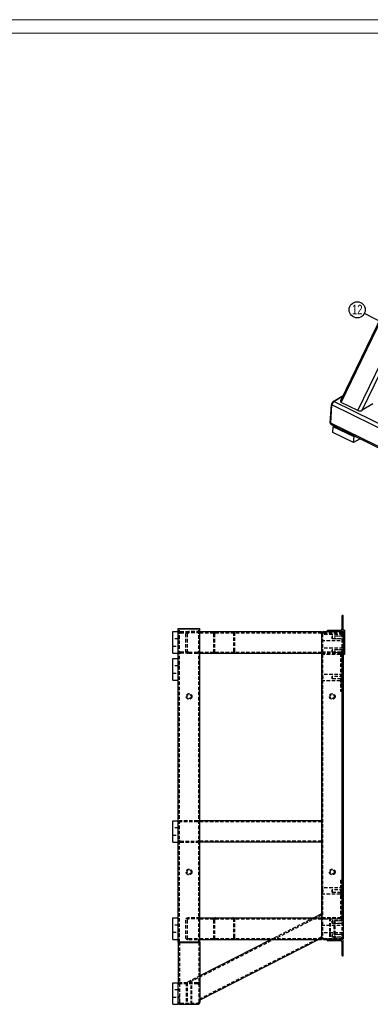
# Model space of a CAD drawing. Header units: millimetres. Extents: x 0 to 841, y 0 to 594.
# Tile 14 of 19: x 452 to 582, y 229 to 594. Entities that reach past the tile are written whole.
import ezdxf

# ---------------------------------------------------------------- set-up
doc = ezdxf.new("R2010")
doc.units = ezdxf.units.MM
doc.linetypes.add('HIDDEN', pattern=[1.905, 1.27, -0.635])
for name, color, linetype in [('NOTES', 6, 'Continuous'), ('TRAIT-FINS', 9, 'Continuous'), ('TRAIT-TIRET', 2, 'HIDDEN')]:
    doc.layers.add(name, color=color, linetype=linetype)
doc.layers.add('TRAIT-FORT', color=4, linetype='Continuous', lineweight=25)
doc.styles.add('SLDTEXTSTYLE0', font='TXT', dxfattribs={"width": 0.75})
doc.dimstyles.new('SLDDIMSTYLE10', dxfattribs={"dimtxt": 0.18, "dimasz": 1, "dimexe": 0, "dimexo": 0.0625, "dimgap": 0, "dimtad": 0, "dimtih": 1, "dimtoh": 1, "dimdec": 0, "dimrnd": 1e-09, "dimzin": 0, "dimdsep": 46, "dimtxsty": 'Standard', "dimblk1": 'DOT', "dimblk2": 'DOT', "dimsah": 1, "dimcen": 0.09, "dimadec": 0, "dimazin": 0, "dimtfac": 1, "dimtdec": 0, "dimtofl": 0, "dimtmove": 0, "dimatfit": 3, "dimldrblk": 'DOT', "dimfxl": 1, "dimfrac": 2, "dimtolj": 1, "dimtzin": 0, "dimarcsym": 0})

# ---------------------------------------------------------------- blocks, each defined once
blk = doc.blocks.new('SW_NOTE_23')
at = {"layer": 'NOTES', "color": 0}
blk.add_circle((-2.66, 1.35), 2.98, dxfattribs=at)
at = {"layer": 'NOTES', "color": 0, "insert": (-2.65, 3.21), "char_height": 3.5, "attachment_point": 2, "style": 'SLDTEXTSTYLE0'}
blk.add_mtext('12', dxfattribs=at)
blk = doc.blocks.new('_Dot')
at = {"color": 0, "linetype": 'ByBlock', "lineweight": -2}
blk.add_line((-0.5, 0), (-1, 0), dxfattribs=at)
at = {"color": 0, "linetype": 'ByBlock', "const_width": 0.5}
blk.add_lwpolyline([(-0.25, 0, 1), (0.25, 0, 1)], format="xyb", close=True, dxfattribs=at)

msp = doc.modelspace()

# ---------------------------------------------------------------- linework, layer by layer
at = {"lineweight": 18}
for p, q in [((841, 594), (0, 594)), ((836, 589), (5, 589))]:
    msp.add_line(p, q, dxfattribs=at)
at = {"layer": 'TRAIT-FINS', "lineweight": 18}
for p, q in [((572.080581, 365.739083), (569.080581, 365.739083)), ((569.080581, 365.739083), (569.080581, 364.739083)), ((572.080581, 364.739083), (569.080581, 364.739083)), ((572.080581, 360.659083), (569.080581, 360.659083)), ((569.080581, 360.659083), (569.080581, 359.659083)), ((572.080581, 359.659083), (569.080581, 359.659083)), ((572.080581, 260.329084), (569.080581, 260.329084)), ((569.080581, 260.329084), (569.080581, 259.329084)), ((572.080581, 259.329084), (569.080581, 259.329084)), ((572.080581, 255.249084), (569.080581, 255.249084)), ((569.080581, 255.249084), (569.080581, 254.249084)), ((572.080581, 254.249084), (569.080581, 254.249084))]:
    msp.add_line(p, q, dxfattribs=at)
at = {"layer": 'TRAIT-FORT', "lineweight": 25}
for p, q in [((601.56699, 515.874103), (571.119729, 452.866752)), ((571.391712, 452.29691), (602.009297, 515.65673)), ((577.579705, 449.255807), (608.19729, 512.615628)), ((579.154001, 449.36717), (609.425977, 512.011787)), ((568.472702, 452.642537), (572.08181, 454.857675)), ((568.666077, 452.547502), (568.472702, 452.642537)), ((568.666077, 452.547502), (571.934986, 454.553839)), ((680.823453, 397.42752), (568.666077, 452.547502)), ((577.579705, 449.255807), (571.391712, 452.29691)), ((567.309862, 444.695828), (567.782576, 451.415296)), ((567.503237, 444.600794), (567.975951, 451.320262)), ((567.975951, 451.320262), (567.782576, 451.415296)), ((680.133327, 396.200279), (567.975951, 451.320262)), ((583.047274, 451.756718), (579.154001, 449.36717)), ((567.503237, 444.600794), (567.309862, 444.695828)), ((567.499833, 444.185661), (567.693208, 444.090626)), ((679.660613, 389.480811), (567.503237, 444.600794)), ((567.693208, 444.090626), (679.850584, 388.970644)), ((568.263299, 441.185854), (568.411022, 443.285688)), ((568.411022, 443.285688), (568.820143, 443.536792)), ((576.146013, 439.48431), (568.411022, 443.285688)), ((575.99829, 437.384476), (568.263299, 441.185854)), ((575.99829, 437.384476), (576.146013, 439.48431)), ((578.37303, 438.842005), (575.99829, 437.384476)), ((576.555135, 439.735414), (576.146013, 439.48431)), ((571.680581, 373.120936), (571.680581, 368.270936)), ((572.080581, 373.370936), (571.930581, 373.370936)), ((572.080581, 367.370936), (572.080581, 373.370936)), ((511.080581, 368.370936), (511.080581, 368.570936)), ((511.080581, 368.570936), (511.880581, 368.570936)), ((511.080581, 368.370936), (511.880581, 368.370936)), ((511.080581, 367.370936), (511.080581, 368.370936)), ((511.880581, 368.570936), (518.280581, 368.570936)), ((511.880581, 368.370936), (518.280581, 368.370936)), ((518.280581, 368.570936), (519.080581, 368.570936)), ((518.280581, 368.370936), (519.080581, 368.370936)), ((519.080581, 368.370936), (519.080581, 368.570936)), ((519.080581, 252.370936), (519.080581, 368.370936)), ((509.080581, 359.370936), (509.080581, 367.370936)), ((509.080581, 367.370936), (511.080581, 367.370936)), ((511.080581, 359.370936), (511.080581, 367.370936)), ((519.080581, 367.370936), (564.080581, 367.370936)), ((564.080581, 366.570936), (564.080581, 367.370936)), ((564.080581, 366.570936), (564.080581, 254.170936)), ((564.880581, 367.370936), (571.280581, 367.370936)), ((566.080581, 367.520936), (566.080581, 367.370936)), ((571.180581, 367.770936), (566.330581, 367.770936)), ((571.280581, 367.370936), (572.080581, 367.370936)), ((572.580581, 367.870936), (572.080581, 367.870936)), ((572.080581, 367.370936), (572.080581, 366.570936)), ((572.080581, 366.570936), (572.080581, 254.170936)), ((572.580581, 367.870936), (572.580581, 358.870936)), ((509.080581, 359.370936), (511.080581, 359.370936)), ((509.080581, 357.370936), (511.080581, 357.370936)), ((509.080581, 349.370936), (509.080581, 357.370936)), ((511.080581, 261.370936), (511.080581, 359.370936)), ((519.080581, 359.370936), (564.080581, 359.370936)), ((572.580581, 358.870936), (572.080581, 358.870936)), ((509.080581, 349.370936), (511.080581, 349.370936)), ((509.080581, 289.370936), (509.080581, 297.370936)), ((509.080581, 297.370936), (511.080581, 297.370936)), ((564.080581, 297.370936), (519.080581, 297.370936)), ((509.080581, 289.370936), (511.080581, 289.370936)), ((564.080581, 289.370936), (519.080581, 289.370936)), ((564.080581, 262.826988), (561.222918, 261.370936)), ((509.080581, 253.370936), (509.080581, 261.370936)), ((509.080581, 261.370936), (511.080581, 261.370936)), ((511.080581, 253.370936), (511.080581, 261.370936)), ((519.080581, 261.370936), (564.080581, 261.370936)), ((509.080581, 253.370936), (511.080581, 253.370936)), ((511.080581, 252.370936), (511.080581, 253.370936)), ((511.080581, 252.370936), (511.080581, 252.170936)), ((511.880581, 252.370936), (511.080581, 252.370936)), ((511.880581, 252.170936), (511.080581, 252.170936)), ((511.080581, 252.170936), (511.080581, 237.370936)), ((518.280581, 252.370936), (511.880581, 252.370936)), ((518.280581, 252.170936), (511.880581, 252.170936)), ((519.080581, 252.370936), (518.280581, 252.370936)), ((519.080581, 252.170936), (518.280581, 252.170936)), ((563.143548, 253.370936), (519.080581, 230.919733)), ((545.522034, 253.370936), (519.080581, 239.898342)), ((519.080581, 253.370936), (564.080581, 253.370936)), ((519.080581, 252.370936), (519.080581, 252.170936)), ((519.080581, 252.170936), (519.080581, 230.170936)), ((564.080581, 253.370936), (564.080581, 253.913972)), ((564.080581, 253.649084), (564.274222, 253.649084)), ((564.880581, 253.370936), (571.280581, 253.370936)), ((566.080581, 253.370936), (566.080581, 253.220936)), ((566.330581, 252.970936), (571.180581, 252.970936)), ((572.080581, 253.370936), (571.280581, 253.370936)), ((571.680581, 252.470936), (571.680581, 247.620936)), ((571.886939, 253.649084), (572.080581, 253.649084)), ((572.080581, 254.170936), (572.080581, 253.649084)), ((572.080581, 247.370936), (572.080581, 253.370936)), ((571.930581, 247.370936), (572.080581, 247.370936)), ((509.080581, 229.370936), (509.080581, 237.370936)), ((509.080581, 237.370936), (511.080581, 237.370936)), ((511.080581, 229.370936), (511.080581, 237.370936)), ((509.080581, 229.370936), (511.080581, 229.370936)), ((511.880581, 229.370936), (518.280581, 229.370936))]:
    msp.add_line(p, q, dxfattribs=at)
at = {"layer": 'TRAIT-FORT', "lineweight": 25, "flags": 128}
msp.add_lwpolyline([(567.503237, 444.600794), (567.503835, 444.444373), (567.528659, 444.308847), (567.576758, 444.199425), (567.646281, 444.120311), (567.693208, 444.090626)], dxfattribs=at)
at = {"layer": 'TRAIT-FORT', "lineweight": 25}
for centre, radius, start, end in [((569.477184, 451.270014), 1.700824, 126.19855719, 175.09989963), ((569.670559, 451.174979), 1.700824, 126.19855719, 175.09989963), ((567.798453, 444.587311), 0.500497, 167.47778017, 233.36985769), ((567.991828, 444.492277), 0.500497, 167.47778017, 233.36985769), ((571.930581, 373.120936), 0.25, 90, 180), ((564.880581, 366.570936), 0.8, 90, 180), ((566.330581, 367.520936), 0.25, 90, 180), ((571.180581, 368.270936), 0.5, 270, 0), ((571.280581, 366.570936), 0.8, 0, 90), ((564.880581, 254.170936), 0.8, 180, 270), ((566.330581, 253.220936), 0.25, 180, 270), ((571.180581, 252.470936), 0.5, 0, 90), ((571.280581, 254.170936), 0.8, 270, 0), ((571.930581, 247.620936), 0.25, 180, 270), ((511.880581, 230.170936), 0.8, 180, 270), ((518.280581, 230.170936), 0.8, 270, 0)]:
    msp.add_arc(centre, radius, start, end, dxfattribs=at)
for centre, start_param, end_param in [((572.192509, 452.78841), 2.8078598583, 3.8467517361), ((578.380502, 449.747307), 3.8467517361, 5.4175480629)]:
    msp.add_ellipse(centre, major_axis=(1.111161, 0.127893), ratio=0.5472170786, start_param=start_param, end_param=end_param, dxfattribs=at)
at = {"layer": 'TRAIT-TIRET'}
for p, q in [((511.480581, 252.370936), (511.480581, 368.370936)), ((518.680581, 252.370936), (518.680581, 368.370936)), ((572.080581, 370.955583), (571.680581, 370.955583)), ((571.680581, 369.555583), (572.080581, 369.555583)), ((511.080581, 364.695936), (509.080581, 364.695936)), ((511.480581, 365.020936), (511.080581, 365.020936)), ((511.880581, 367.370936), (515.002685, 367.370936)), ((511.880581, 366.970936), (515.002685, 366.970936)), ((513.70327, 366.570936), (513.70327, 360.170936)), ((514.352978, 366.570936), (514.352978, 360.170936)), ((519.080581, 367.370936), (515.002685, 367.370936)), ((519.080581, 366.970936), (515.002685, 366.970936)), ((519.080581, 366.970936), (564.080581, 366.970936)), ((524.080581, 366.570936), (524.080581, 360.170936)), ((524.480581, 366.570936), (524.480581, 360.170936)), ((531.680581, 360.170936), (531.680581, 366.570936)), ((532.080581, 360.170936), (532.080581, 366.570936)), ((572.080581, 366.339083), (564.080581, 366.339083)), ((564.480581, 366.339083), (564.080581, 366.339083)), ((564.080581, 365.762015), (564.480581, 365.762015)), ((564.480581, 366.570936), (564.480581, 254.170936)), ((564.880581, 366.970936), (571.280581, 366.970936)), ((568.080581, 365.664083), (567.825215, 365.239083)), ((567.825215, 365.239083), (568.080581, 364.814083)), ((568.080581, 365.664083), (568.080581, 364.814083)), ((572.080581, 365.664083), (568.080581, 365.664083)), ((568.080581, 364.814083), (572.080581, 364.814083)), ((571.680581, 366.570936), (571.680581, 254.170936)), ((572.080581, 366.339083), (571.680581, 366.339083)), ((571.680581, 365.762015), (572.080581, 365.762015)), ((509.080581, 362.045936), (511.080581, 362.045936)), ((511.480581, 364.537662), (511.080581, 364.537662)), ((511.080581, 362.20421), (511.480581, 362.20421)), ((511.080581, 361.720936), (511.480581, 361.720936)), ((564.480581, 364.271332), (564.080581, 364.271332)), ((564.080581, 364.139083), (572.080581, 364.139083)), ((564.080581, 364.139083), (564.480581, 364.139083)), ((572.080581, 361.259083), (564.080581, 361.259083)), ((564.480581, 361.259083), (564.080581, 361.259083)), ((572.080581, 364.271332), (571.680581, 364.271332)), ((571.680581, 364.139083), (572.080581, 364.139083)), ((572.080581, 361.259083), (571.680581, 361.259083)), ((515.002685, 359.770936), (511.880581, 359.770936)), ((515.002685, 359.370936), (511.880581, 359.370936)), ((515.002685, 359.770936), (519.080581, 359.770936)), ((515.002685, 359.370936), (519.080581, 359.370936)), ((519.080581, 359.770936), (564.080581, 359.770936)), ((564.080581, 359.370936), (564.880581, 359.370936)), ((564.080581, 359.059083), (572.080581, 359.059083)), ((564.080581, 359.059083), (564.480581, 359.059083)), ((564.380581, 261.370936), (564.380581, 359.370936)), ((571.280581, 359.770936), (564.880581, 359.770936)), ((571.280581, 359.370936), (564.880581, 359.370936)), ((568.080581, 360.584083), (567.825215, 360.159083)), ((567.825215, 360.159083), (568.080581, 359.734083)), ((568.080581, 360.584083), (568.080581, 359.734083)), ((572.080581, 360.584083), (568.080581, 360.584083)), ((568.080581, 359.734083), (572.080581, 359.734083)), ((571.080581, 359.370936), (571.080581, 345.370936)), ((571.280581, 359.370936), (572.080581, 359.370936)), ((571.680581, 359.059083), (572.080581, 359.059083)), ((571.780581, 261.370936), (571.780581, 359.370936)), ((511.080581, 354.695936), (509.080581, 354.695936)), ((511.480581, 355.020936), (511.080581, 355.020936)), ((509.080581, 352.045936), (511.080581, 352.045936)), ((511.080581, 351.720936), (511.480581, 351.720936)), ((572.080581, 351.500836), (564.080581, 351.500836)), ((564.480581, 351.500836), (564.080581, 351.500836)), ((568.080581, 350.825836), (567.825215, 350.400836)), ((567.825215, 350.400836), (568.080581, 349.975836)), ((568.080581, 350.825836), (568.080581, 349.975836)), ((572.080581, 350.825836), (568.080581, 350.825836)), ((572.080581, 351.500836), (571.680581, 351.500836)), ((564.080581, 349.300836), (572.080581, 349.300836)), ((564.080581, 349.300836), (564.480581, 349.300836)), ((568.080581, 349.975836), (572.080581, 349.975836)), ((572.080581, 348.920836), (571.080581, 348.920836)), ((571.080581, 348.070836), (572.080581, 348.070836)), ((571.680581, 349.300836), (572.080581, 349.300836)), ((571.080581, 345.370936), (572.080581, 345.370936)), ((518.280581, 297.370936), (511.880581, 297.370936)), ((518.280581, 296.970936), (511.880581, 296.970936)), ((564.080581, 296.970936), (519.080581, 296.970936)), ((511.080581, 294.695936), (509.080581, 294.695936)), ((509.080581, 292.045936), (511.080581, 292.045936)), ((511.880581, 289.770936), (518.280581, 289.770936)), ((511.880581, 289.370936), (518.280581, 289.370936)), ((564.080581, 289.770936), (519.080581, 289.770936)), ((571.080581, 275.370936), (571.080581, 261.370936)), ((571.080581, 275.370936), (572.080581, 275.370936)), ((572.080581, 272.481436), (564.080581, 272.481436)), ((564.480581, 272.481436), (564.080581, 272.481436)), ((564.080581, 270.281436), (572.080581, 270.281436)), ((564.080581, 270.281436), (564.480581, 270.281436)), ((568.080581, 271.806436), (567.825215, 271.381436)), ((567.825215, 271.381436), (568.080581, 270.956436)), ((568.080581, 271.806436), (568.080581, 270.956436)), ((572.080581, 271.806436), (568.080581, 271.806436)), ((568.080581, 270.956436), (572.080581, 270.956436)), ((572.080581, 269.901436), (571.080581, 269.901436)), ((572.080581, 272.481436), (571.680581, 272.481436)), ((571.680581, 270.281436), (572.080581, 270.281436)), ((571.080581, 269.051436), (572.080581, 269.051436)), ((511.480581, 259.020936), (511.080581, 259.020936)), ((513.70327, 260.570936), (513.70327, 254.170936)), ((514.352978, 260.570936), (514.352978, 254.170936)), ((564.080581, 262.378057), (515.001341, 237.370936)), ((519.080581, 261.370936), (515.002685, 261.370936)), ((519.080581, 260.970936), (515.002685, 260.970936)), ((519.080581, 260.970936), (564.080581, 260.970936)), ((524.080581, 260.570936), (524.080581, 254.170936)), ((524.480581, 260.570936), (524.480581, 254.170936)), ((531.680581, 254.170936), (531.680581, 260.570936)), ((532.080581, 254.170936), (532.080581, 260.570936)), ((561.222918, 261.370936), (545.522034, 253.370936)), ((564.880581, 261.370936), (564.080581, 261.370936)), ((572.080581, 260.929084), (564.080581, 260.929084)), ((564.480581, 260.929084), (564.080581, 260.929084)), ((571.280581, 261.370936), (564.880581, 261.370936)), ((571.280581, 260.970936), (564.880581, 260.970936)), ((567.030581, 261.370936), (567.030581, 253.370936)), ((567.030581, 261.370936), (567.030581, 260.970936)), ((567.330581, 261.370936), (567.330581, 253.370936)), ((568.080581, 260.254084), (567.825215, 259.829084)), ((567.825215, 259.829084), (568.080581, 259.404084)), ((568.080581, 260.254084), (568.080581, 259.404084)), ((572.080581, 260.254084), (568.080581, 260.254084)), ((568.080581, 259.404084), (572.080581, 259.404084)), ((568.830581, 253.370936), (568.830581, 261.370936)), ((569.130581, 253.370936), (569.130581, 261.370936)), ((569.130581, 260.970936), (569.130581, 261.370936)), ((572.080581, 261.370936), (571.280581, 261.370936)), ((572.080581, 260.929084), (571.680581, 260.929084)), ((511.080581, 258.695936), (509.080581, 258.695936)), ((509.080581, 256.045936), (511.080581, 256.045936)), ((511.080581, 255.720936), (511.480581, 255.720936)), ((564.080581, 258.729084), (572.080581, 258.729084)), ((564.080581, 258.729084), (564.480581, 258.729084)), ((572.080581, 255.849084), (564.080581, 255.849084)), ((564.480581, 255.849084), (564.080581, 255.849084)), ((564.480581, 255.844213), (564.080581, 255.844213)), ((571.680581, 258.729084), (572.080581, 258.729084)), ((572.080581, 255.849084), (571.680581, 255.849084)), ((572.080581, 255.844213), (571.680581, 255.844213)), ((511.480581, 252.370936), (511.480581, 230.170936)), ((515.002685, 253.770936), (519.080581, 253.770936)), ((515.002685, 253.370936), (519.080581, 253.370936)), ((518.680581, 252.370936), (518.680581, 230.170936)), ((564.080581, 254.297308), (519.080581, 231.368663)), ((519.080581, 253.770936), (564.080581, 253.770936)), ((564.080581, 253.848378), (563.143548, 253.370936)), ((564.080581, 254.852478), (564.480581, 254.852478)), ((564.080581, 253.913972), (564.080581, 254.170936)), ((564.272078, 253.649084), (571.889083, 253.649084)), ((564.274222, 253.649084), (571.886939, 253.649084)), ((564.880581, 253.770936), (571.280581, 253.770936)), ((567.030581, 253.770936), (567.030581, 253.370936)), ((568.080581, 255.174084), (567.825215, 254.749084)), ((567.825215, 254.749084), (568.080581, 254.324084)), ((568.080581, 255.174084), (568.080581, 254.324084)), ((572.080581, 255.174084), (568.080581, 255.174084)), ((568.080581, 254.324084), (572.080581, 254.324084)), ((569.130581, 253.370936), (569.130581, 253.770936)), ((571.680581, 254.852478), (572.080581, 254.852478)), ((572.080581, 250.432584), (571.680581, 250.432584)), ((571.680581, 249.032584), (572.080581, 249.032584)), ((518.280581, 237.370936), (511.880581, 237.370936)), ((514.030581, 237.370936), (514.030581, 229.370936)), ((514.030581, 237.370936), (514.030581, 236.970936)), ((519.080581, 239.898342), (514.120265, 237.370936)), ((514.330581, 237.370936), (514.330581, 229.370936)), ((515.830581, 229.370936), (515.830581, 237.370936)), ((516.130581, 229.370936), (516.130581, 237.370936)), ((516.130581, 236.970936), (516.130581, 237.370936)), ((519.080581, 237.370936), (518.280581, 237.370936)), ((511.080581, 234.695936), (509.080581, 234.695936)), ((511.480581, 235.020936), (511.080581, 235.020936)), ((511.480581, 234.537662), (511.080581, 234.537662)), ((518.280581, 236.970936), (511.880581, 236.970936)), ((509.080581, 232.045936), (511.080581, 232.045936)), ((511.080581, 232.20421), (511.480581, 232.20421)), ((511.080581, 231.720936), (511.480581, 231.720936)), ((511.880581, 229.770936), (518.280581, 229.770936)), ((514.030581, 229.770936), (514.030581, 229.370936)), ((516.130581, 229.370936), (516.130581, 229.770936))]:
    msp.add_line(p, q, dxfattribs=at)
for centre, radius in [((515.080581, 343.370936), 1.05), ((515.080581, 343.370936), 0.75), ((568.080581, 343.370936), 1.05), ((568.080581, 343.370936), 0.75), ((515.080581, 278.370936), 1.05), ((515.080581, 278.370936), 0.75), ((568.080581, 278.370936), 1.05), ((568.080581, 278.370936), 0.75)]:
    msp.add_circle(centre, radius, dxfattribs=at)
for centre, radius, start, end in [((511.880581, 366.570936), 0.8, 90, 180), ((511.880581, 366.570936), 0.4, 90, 180), ((518.280581, 366.570936), 0.8, 0, 90), ((518.280581, 366.570936), 0.4, 0, 90), ((524.880581, 366.570936), 0.8, 90, 180), ((524.880581, 366.570936), 0.4, 90, 180), ((531.280581, 366.570936), 0.8, 0, 90), ((531.280581, 366.570936), 0.4, 0, 90), ((564.880581, 366.570936), 0.4, 90, 180), ((571.280581, 366.570936), 0.4, 0, 90), ((511.880581, 360.170936), 0.8, 180, 270), ((511.880581, 360.170936), 0.4, 180, 270), ((518.280581, 360.170936), 0.4, 270, 0), ((518.280581, 360.170936), 0.8, 270, 0), ((524.880581, 360.170936), 0.8, 180, 270), ((524.880581, 360.170936), 0.4, 180, 270), ((531.280581, 360.170936), 0.8, 270, 0), ((531.280581, 360.170936), 0.4, 270, 0), ((564.880581, 360.170936), 0.8, 180, 270), ((564.880581, 360.170936), 0.4, 180, 270), ((571.280581, 360.170936), 0.8, 270, 0), ((571.280581, 360.170936), 0.4, 270, 0), ((511.880581, 296.570936), 0.8, 90, 180), ((511.880581, 296.570936), 0.4, 90, 180), ((518.280581, 296.570936), 0.8, 0, 90), ((518.280581, 296.570936), 0.4, 0, 90), ((511.880581, 290.170936), 0.8, 180, 270), ((511.880581, 290.170936), 0.4, 180, 270), ((518.280581, 290.170936), 0.8, 270, 0), ((518.280581, 290.170936), 0.4, 270, 0), ((524.880581, 260.570936), 0.8, 90, 180), ((524.880581, 260.570936), 0.4, 90, 180), ((531.280581, 260.570936), 0.8, 0, 90), ((531.280581, 260.570936), 0.4, 0, 90), ((564.880581, 260.570936), 0.8, 90, 180), ((564.880581, 260.570936), 0.4, 90, 180), ((571.280581, 260.570936), 0.8, 0, 90), ((571.280581, 260.570936), 0.4, 0, 90), ((524.880581, 254.170936), 0.8, 180, 270), ((524.880581, 254.170936), 0.4, 180, 270), ((531.280581, 254.170936), 0.8, 270, 0), ((531.280581, 254.170936), 0.4, 270, 0), ((564.880581, 254.170936), 0.4, 180, 270), ((571.280581, 254.170936), 0.4, 270, 0), ((511.880581, 236.570936), 0.8, 90, 180), ((518.280581, 236.570936), 0.8, 0, 90), ((511.880581, 236.570936), 0.4, 90, 180), ((518.280581, 236.570936), 0.4, 0, 90), ((511.880581, 230.170936), 0.4, 180, 270), ((518.280581, 230.170936), 0.4, 270, 0)]:
    msp.add_arc(centre, radius, start, end, dxfattribs=at)
for centre, major_axis, start_param, end_param in [((515.002685, 366.570936), (1.299415, 0), 1.5707963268, 3.1415926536), ((515.002685, 366.570936), (0.649708, 0), 1.5707963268, 3.1415926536), ((515.002685, 360.170936), (1.299415, 0), 3.1415926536, 4.7123889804), ((515.002685, 360.170936), (0.649708, 0), 3.1415926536, 4.7123889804), ((515.002685, 260.570936), (1.299415, 0), 1.5707963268, 3.1415926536), ((515.002685, 260.570936), (0.649708, 0), 1.5707963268, 3.1415926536), ((515.002685, 254.170936), (1.299415, 0), 3.1415926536, 4.7123889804), ((515.002685, 254.170936), (0.649708, 0), 3.1415926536, 4.7123889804)]:
    msp.add_ellipse(centre, major_axis=major_axis, ratio=0.6156614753, start_param=start_param, end_param=end_param, dxfattribs=at)
for points, knots in [([(564.080581, 351.092916), (564.080581, 351.043794), (564.083481, 350.992199), (564.091471, 350.884208), (564.096588, 350.827812), (564.103906, 350.739386), (564.10629, 350.709218), (564.110572, 350.648773), (564.112481, 350.61835), (564.117214, 350.526475), (564.119007, 350.464421), (564.119026, 350.37007), (564.11859, 350.338497), (564.116911, 350.27619), (564.115668, 350.245303), (564.110952, 350.153414), (564.106457, 350.093182), (564.096667, 349.974742), (564.091506, 349.917897), (564.083483, 349.809534), (564.080581, 349.757862), (564.080581, 349.708755)], [0, 0, 0, 0, 0.125, 0.125, 0.25, 0.25, 0.3125, 0.3125, 0.375, 0.375, 0.5, 0.5, 0.5625, 0.5625, 0.625, 0.625, 0.75, 0.75, 0.875, 0.875, 1, 1, 1, 1]), ([(564.480581, 351.092916), (564.480581, 351.043562), (564.486389, 350.991829), (564.502904, 350.883395), (564.513806, 350.826262), (564.534911, 350.709536), (564.545145, 350.649744), (564.556292, 350.55731), (564.559308, 350.525902), (564.563348, 350.463376), (564.56439, 350.432136), (564.564394, 350.369701), (564.563355, 350.338507), (564.55934, 350.276163), (564.556346, 350.244869), (564.545186, 350.152157), (564.534938, 350.092295), (564.513841, 349.975596), (564.502931, 349.918439), (564.486389, 349.809861), (564.480581, 349.758097), (564.480581, 349.708755)], [0, 0, 0, 0, 0.125, 0.125, 0.25, 0.25, 0.375, 0.375, 0.4375, 0.4375, 0.5, 0.5, 0.5625, 0.5625, 0.625, 0.625, 0.75, 0.75, 0.875, 0.875, 1, 1, 1, 1]), ([(571.680581, 349.708755), (571.680581, 349.758109), (571.674772, 349.809843), (571.658257, 349.918276), (571.647355, 349.975409), (571.62625, 350.092136), (571.616016, 350.151928), (571.604869, 350.244362), (571.601853, 350.275769), (571.597813, 350.338295), (571.596771, 350.369536), (571.596767, 350.43197), (571.597806, 350.463165), (571.601821, 350.525508), (571.604815, 350.556802), (571.615975, 350.649514), (571.626223, 350.709376), (571.64732, 350.826076), (571.65823, 350.883233), (571.674772, 350.991811), (571.680581, 351.043574), (571.680581, 351.092916)], [0, 0, 0, 0, 0.125, 0.125, 0.25, 0.25, 0.375, 0.375, 0.4375, 0.4375, 0.5, 0.5, 0.5625, 0.5625, 0.625, 0.625, 0.75, 0.75, 0.875, 0.875, 1, 1, 1, 1]), ([(572.080581, 349.708755), (572.080581, 349.757877), (572.07768, 349.809472), (572.06969, 349.917463), (572.064573, 349.973859), (572.057255, 350.062286), (572.054871, 350.092453), (572.050589, 350.152899), (572.04868, 350.183322), (572.043947, 350.275197), (572.042154, 350.33725), (572.042135, 350.431602), (572.042571, 350.463175), (572.04425, 350.525481), (572.045493, 350.556369), (572.050209, 350.648257), (572.054704, 350.708489), (572.064494, 350.82693), (572.069655, 350.883774), (572.077678, 350.992137), (572.080581, 351.043809), (572.080581, 351.092916)], [0, 0, 0, 0, 0.125, 0.125, 0.25, 0.25, 0.3125, 0.3125, 0.375, 0.375, 0.5, 0.5, 0.5625, 0.5625, 0.625, 0.625, 0.75, 0.75, 0.875, 0.875, 1, 1, 1, 1]), ([(564.080581, 272.073516), (564.080581, 272.024394), (564.083481, 271.972799), (564.091471, 271.864808), (564.096588, 271.808412), (564.103906, 271.719986), (564.10629, 271.689818), (564.110572, 271.629373), (564.112481, 271.59895), (564.117214, 271.507075), (564.119007, 271.445021), (564.119026, 271.35067), (564.11859, 271.319097), (564.116911, 271.25679), (564.115668, 271.225903), (564.110952, 271.134014), (564.106457, 271.073782), (564.096667, 270.955342), (564.091506, 270.898497), (564.083483, 270.790134), (564.080581, 270.738462), (564.080581, 270.689355)], [0, 0, 0, 0, 0.125, 0.125, 0.25, 0.25, 0.3125, 0.3125, 0.375, 0.375, 0.5, 0.5, 0.5625, 0.5625, 0.625, 0.625, 0.75, 0.75, 0.875, 0.875, 1, 1, 1, 1]), ([(564.480581, 272.073516), (564.480581, 272.024162), (564.486389, 271.972429), (564.502904, 271.863995), (564.513806, 271.806862), (564.534911, 271.690136), (564.545145, 271.630344), (564.556292, 271.53791), (564.559308, 271.506502), (564.563348, 271.443976), (564.56439, 271.412736), (564.564394, 271.350301), (564.563355, 271.319107), (564.55934, 271.256763), (564.556346, 271.225469), (564.545186, 271.132757), (564.534938, 271.072895), (564.513841, 270.956196), (564.502931, 270.899039), (564.486389, 270.790461), (564.480581, 270.738697), (564.480581, 270.689355)], [0, 0, 0, 0, 0.125, 0.125, 0.25, 0.25, 0.375, 0.375, 0.4375, 0.4375, 0.5, 0.5, 0.5625, 0.5625, 0.625, 0.625, 0.75, 0.75, 0.875, 0.875, 1, 1, 1, 1]), ([(571.680581, 270.689355), (571.680581, 270.738709), (571.674772, 270.790443), (571.658257, 270.898876), (571.647355, 270.956009), (571.62625, 271.072736), (571.616016, 271.132528), (571.604869, 271.224962), (571.601853, 271.256369), (571.597813, 271.318895), (571.596771, 271.350136), (571.596767, 271.41257), (571.597806, 271.443765), (571.601821, 271.506108), (571.604815, 271.537402), (571.615975, 271.630114), (571.626223, 271.689976), (571.64732, 271.806676), (571.65823, 271.863833), (571.674772, 271.972411), (571.680581, 272.024174), (571.680581, 272.073516)], [0, 0, 0, 0, 0.125, 0.125, 0.25, 0.25, 0.375, 0.375, 0.4375, 0.4375, 0.5, 0.5, 0.5625, 0.5625, 0.625, 0.625, 0.75, 0.75, 0.875, 0.875, 1, 1, 1, 1]), ([(572.080581, 270.689355), (572.080581, 270.738477), (572.07768, 270.790072), (572.06969, 270.898063), (572.064573, 270.954459), (572.057255, 271.042886), (572.054871, 271.073053), (572.050589, 271.133499), (572.04868, 271.163922), (572.043947, 271.255797), (572.042154, 271.31785), (572.042135, 271.412202), (572.042571, 271.443775), (572.04425, 271.506081), (572.045493, 271.536969), (572.050209, 271.628857), (572.054704, 271.689089), (572.064494, 271.80753), (572.069655, 271.864374), (572.077678, 271.972737), (572.080581, 272.024409), (572.080581, 272.073516)], [0, 0, 0, 0, 0.125, 0.125, 0.25, 0.25, 0.3125, 0.3125, 0.375, 0.375, 0.5, 0.5, 0.5625, 0.5625, 0.625, 0.625, 0.75, 0.75, 0.875, 0.875, 1, 1, 1, 1])]:
    msp.add_open_spline(points, degree=3, knots=knots, dxfattribs=at)

# ---------------------------------------------------------------- block references
at = {"layer": 'NOTES'}
msp.add_blockref('SW_NOTE_23', (579.98042, 485.217605), dxfattribs=at)

# ---------------------------------------------------------------- leaders
msp.add_leader([(588.206995, 481.042107), (579.98042, 485.217605)], dimstyle='SLDDIMSTYLE10', dxfattribs=at)

doc.saveas('drawing.dxf')
